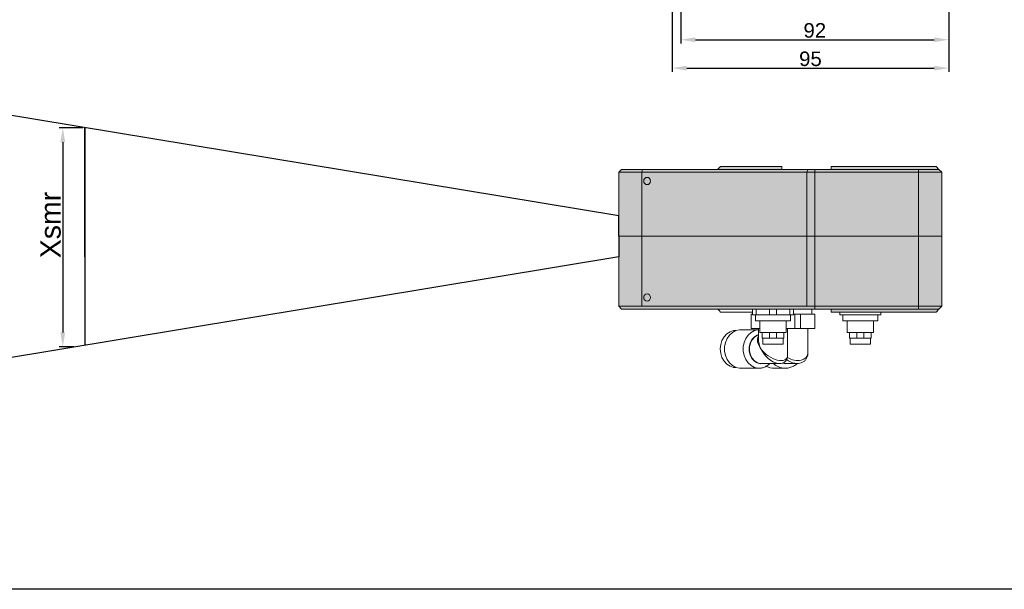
# Model space of a CAD drawing. Header units: millimetres. Extents: x 1690 to 10670, y 1931 to 4673.
# Tile 21 of 48: x 5072 to 5410, y 3011 to 3206. Entities that reach past the tile are written whole.
import ezdxf

# ---------------------------------------------------------------- set-up
doc = ezdxf.new("R2010")
doc.units = ezdxf.units.MM
doc.styles.get("Standard").update_dxf_attribs({"font": 'arial.ttf'})
doc.dimstyles.new('ISO-25', dxfattribs={"dimtxt": 2.5, "dimasz": 2.5, "dimexe": 1.25, "dimexo": 0.625, "dimtad": 1, "dimdec": 0, "dimtxsty": 'Standard', "dimcen": 2.5, "dimadec": 0, "dimazin": 0, "dimtfac": 1, "dimtdec": 0, "dimtmove": 0, "dimatfit": 3, "dimfxl": 0, "dimarcsym": 0})

# ---------------------------------------------------------------- blocks, each defined once
blk = doc.blocks.new('*D71')
at = {"color": 0, "lineweight": -2, "transparency": 16777216}
for p, q in [((5295.87, 3264.73), (5295.87, 3188.33)), ((5390.87, 3240.74), (5390.87, 3188.33)), ((5300.87, 3189.58), (5385.87, 3189.58))]:
    blk.add_line(p, q, dxfattribs=at)
at = {"color": 0, "transparency": 16777216}
for points in [[(5300.87, 3190.41), (5300.87, 3188.75), (5295.87, 3189.58)], [(5385.87, 3190.41), (5385.87, 3188.75), (5390.87, 3189.58)]]:
    blk.add_solid(points, dxfattribs=at)
at = {"layer": 'Defpoints', "color": 0, "transparency": 16777216}
for p in [(5295.87, 3265.36), (5390.87, 3241.37), (5390.87, 3189.58)]:
    blk.add_point(p, dxfattribs=at)
at = {"color": 0, "transparency": 16777216, "insert": (5343.37, 3192.76), "char_height": 5, "attachment_point": 5}
blk.add_mtext('95', dxfattribs=at)
blk = doc.blocks.new('*D72')
at = {"color": 0, "lineweight": -2, "transparency": 16777216}
for p, q in [((5390.87, 3239.07), (5390.87, 3198.09)), ((5298.87, 3229.65), (5298.87, 3198.09)), ((5303.87, 3199.34), (5385.87, 3199.34))]:
    blk.add_line(p, q, dxfattribs=at)
at = {"color": 0, "transparency": 16777216}
for points in [[(5303.87, 3200.18), (5303.87, 3198.51), (5298.87, 3199.34)], [(5385.87, 3200.18), (5385.87, 3198.51), (5390.87, 3199.34)]]:
    blk.add_solid(points, dxfattribs=at)
at = {"layer": 'Defpoints', "color": 0, "transparency": 16777216}
for p in [(5390.87, 3239.69), (5298.87, 3230.28), (5390.87, 3199.34)]:
    blk.add_point(p, dxfattribs=at)
at = {"color": 0, "transparency": 16777216, "insert": (5344.87, 3202.52), "char_height": 5, "attachment_point": 5}
blk.add_mtext('92', dxfattribs=at)
blk = doc.blocks.new('*D166')
at = {"color": 0, "lineweight": -2, "transparency": 16777216}
for p, q in [((5093.48, 3169.12), (5085.31, 3169.12)), ((5086.56, 3164.12), (5086.56, 3098.82)), ((5090.4, 3093.82), (5085.31, 3093.82))]:
    blk.add_line(p, q, dxfattribs=at)
at = {"color": 0, "transparency": 16777216}
for points in [[(5085.73, 3164.12), (5087.4, 3164.12), (5086.56, 3169.12)], [(5085.73, 3098.82), (5087.4, 3098.82), (5086.56, 3093.82)]]:
    blk.add_solid(points, dxfattribs=at)
at = {"layer": 'Defpoints', "color": 0, "transparency": 16777216}
for p in [(5094.11, 3169.12), (5086.56, 3093.82), (5091.03, 3093.82)]:
    blk.add_point(p, dxfattribs=at)
at = {"color": 0, "transparency": 16777216, "insert": (5082.38, 3135.7), "char_height": 7, "attachment_point": 5, "rotation": 90}
blk.add_mtext('Xsmr', dxfattribs=at)

msp = doc.modelspace()

# ---------------------------------------------------------------- hatches: boundary and pattern name
h = msp.add_hatch(color=254)
h.dxf.hatch_style = 1
h.paths.add_polyline_path([(5388.5, 3107.82), (5380.5, 3107.82), (5380.5, 3106.82), (5384.27, 3106.82), (5387.5, 3106.82)])
h.paths.add_polyline_path([(5380.5, 3107.82), (5344.91, 3107.82), (5344.91, 3106.82), (5380.5, 3106.82)])
h.paths.add_polyline_path([(5387.5, 3106.82), (5384.27, 3106.82), (5380.5, 3106.82), (5350.5, 3106.82), (5350.5, 3105.82), (5386.5, 3105.82)])
h.paths.add_polyline_path([(5344.91, 3107.82), (5342.18, 3107.82), (5285.4, 3107.82), (5277.5, 3107.82), (5278.5, 3106.82), (5281.94, 3106.82), (5285.74, 3106.82), (5342.52, 3106.82), (5343.73, 3106.82), (5344.66, 3106.82), (5344.91, 3106.82)])
h.paths.add_polyline_path([(5288.45, 3110.82), (5288.36, 3111.29), (5288.11, 3111.7), (5287.73, 3111.97), (5287.28, 3112.07), (5286.83, 3111.97), (5286.45, 3111.7), (5286.19, 3111.29), (5286.1, 3110.82), (5286.19, 3110.34), (5286.45, 3109.93), (5286.83, 3109.66), (5287.28, 3109.57), (5287.73, 3109.66), (5288.11, 3109.93), (5288.36, 3110.34)])
h.paths.add_polyline_path([(5288.36, 3151.29), (5288.11, 3151.7), (5287.73, 3151.97), (5287.28, 3152.07), (5286.83, 3151.97), (5286.45, 3151.7), (5286.19, 3151.29), (5286.1, 3150.82), (5286.19, 3150.34), (5286.45, 3149.93), (5286.83, 3149.66), (5287.28, 3149.57), (5287.73, 3149.66), (5288.11, 3149.93), (5288.36, 3150.34), (5288.45, 3150.82)])
h.paths.add_polyline_path([(5342.52, 3154.82), (5285.74, 3154.82), (5285.4, 3153.82), (5342.18, 3153.82)])
h.paths.add_polyline_path([(5285.74, 3154.82), (5278.5, 3154.82), (5277.5, 3153.82), (5285.4, 3153.82)])
h.paths.add_polyline_path([(5333.5, 3155.82), (5325.5, 3155.82), (5312.5, 3155.82), (5311.5, 3154.82), (5333.5, 3154.82)])
h.paths.add_polyline_path([(5386.5, 3155.82), (5350.5, 3155.82), (5350.5, 3154.82), (5380.5, 3154.82), (5387.5, 3154.82)])
h.paths.add_polyline_path([(5380.5, 3154.82), (5350.5, 3154.82), (5344.91, 3154.82), (5344.91, 3153.82), (5380.5, 3153.82)])
h.paths.add_polyline_path([(5387.5, 3154.82), (5380.5, 3154.82), (5380.5, 3153.82), (5388.5, 3153.82)])
h.paths.add_polyline_path([(5344.91, 3154.82), (5342.52, 3154.82), (5342.18, 3153.82), (5344.91, 3153.82)])
h = msp.add_hatch(color=254)
h.dxf.hatch_style = 1
h.paths.add_polyline_path([(5342.18, 3153.82), (5285.4, 3153.82), (5285.4, 3131.82), (5342.18, 3131.82)])
h.paths.add_polyline_path([(5288.45, 3150.82), (5288.36, 3150.34), (5288.11, 3149.93), (5287.73, 3149.66), (5287.28, 3149.57), (5286.83, 3149.66), (5286.45, 3149.93), (5286.19, 3150.34), (5286.1, 3150.82), (5286.19, 3151.29), (5286.45, 3151.7), (5286.83, 3151.97), (5287.28, 3152.07), (5287.73, 3151.97), (5288.11, 3151.7), (5288.36, 3151.29)], flags=16)
h.paths.add_polyline_path([(5380.5, 3153.82), (5344.91, 3153.82), (5344.91, 3131.82), (5380.5, 3131.82)])
h.paths.add_polyline_path([(5380.5, 3131.82), (5344.91, 3131.82), (5344.91, 3107.82), (5380.5, 3107.82)])
h.paths.add_polyline_path([(5342.18, 3131.82), (5285.4, 3131.82), (5285.4, 3107.82), (5342.18, 3107.82)])
h.paths.add_polyline_path([(5288.36, 3111.29), (5288.45, 3110.82), (5288.36, 3110.34), (5288.11, 3109.93), (5287.73, 3109.66), (5287.28, 3109.57), (5286.83, 3109.66), (5286.45, 3109.93), (5286.19, 3110.34), (5286.1, 3110.82), (5286.19, 3111.29), (5286.45, 3111.7), (5286.83, 3111.97), (5287.28, 3112.07), (5287.73, 3111.97), (5288.11, 3111.7)], flags=16)
h.paths.add_polyline_path([(5344.91, 3131.82), (5342.18, 3131.82), (5342.18, 3107.82), (5344.91, 3107.82)])
h.paths.add_polyline_path([(5344.91, 3153.82), (5342.18, 3153.82), (5342.18, 3131.82), (5344.91, 3131.82)])
h.paths.add_polyline_path([(5388.5, 3153.82), (5380.5, 3153.82), (5380.5, 3131.82), (5388.5, 3131.82)])
h.paths.add_polyline_path([(5388.5, 3131.82), (5380.5, 3131.82), (5380.5, 3107.82), (5388.5, 3107.82)])
h.paths.add_polyline_path([(5285.4, 3131.82), (5277.5, 3131.82), (5277.5, 3107.82), (5285.4, 3107.82)])
h.paths.add_polyline_path([(5285.4, 3153.82), (5277.5, 3153.82), (5277.5, 3131.82), (5285.4, 3131.82)])

# ---------------------------------------------------------------- linework, layer by layer
at = {"color": 1}
for p, q in [((5277.5, 3138.82), (4904.56, 3200.44)), ((5094.11, 3124.82), (5094.11, 3169.12)), ((5094.11, 3169.12), (5094.11, 3124.82)), ((5094.11, 3169.12), (5094.11, 3094.33)), ((5094.11, 3124.82), (5094.11, 3140.44)), ((5094.11, 3140.44), (5094.11, 3124.82)), ((5277.5, 3131.82), (5277.5, 3138.82)), ((5277.5, 3131.82), (5277.5, 3124.82)), ((5277.5, 3124.82), (4904.56, 3062.82))]:
    msp.add_line(p, q, dxfattribs=at)
at = {"color": 7, "linetype": 'Continuous', "lineweight": 15}
for p, q in [((5312.5, 3155.82), (5311.5, 3154.82)), ((5312.5, 3155.82), (5325.5, 3155.82)), ((5325.5, 3155.82), (5333.5, 3155.82)), ((5333.5, 3155.82), (5333.5, 3154.82)), ((5350.5, 3155.82), (5386.5, 3155.82)), ((5350.5, 3155.82), (5350.5, 3154.82)), ((5387.5, 3154.82), (5386.5, 3155.82)), ((5278.5, 3154.82), (5277.5, 3153.82)), ((5277.5, 3153.82), (5277.5, 3131.82)), ((5285.4, 3153.82), (5277.5, 3153.82)), ((5278.5, 3154.82), (5285.74, 3154.82)), ((5285.74, 3154.82), (5285.4, 3153.82)), ((5342.18, 3153.82), (5285.4, 3153.82)), ((5285.4, 3131.82), (5285.4, 3153.82)), ((5285.74, 3154.82), (5342.52, 3154.82)), ((5342.52, 3154.82), (5342.18, 3153.82)), ((5344.91, 3153.82), (5342.18, 3153.82)), ((5342.18, 3131.82), (5342.18, 3153.82)), ((5342.52, 3154.82), (5344.91, 3154.82)), ((5344.91, 3154.82), (5380.5, 3154.82)), ((5344.91, 3154.82), (5344.91, 3153.82)), ((5380.5, 3153.82), (5344.91, 3153.82)), ((5344.91, 3153.82), (5344.91, 3131.82)), ((5380.5, 3154.82), (5387.5, 3154.82)), ((5380.5, 3154.82), (5380.5, 3153.82)), ((5388.5, 3153.82), (5380.5, 3153.82)), ((5380.5, 3131.82), (5380.5, 3153.82)), ((5387.5, 3154.82), (5388.5, 3153.82)), ((5388.5, 3153.82), (5388.5, 3131.82)), ((5277.5, 3131.82), (5277.5, 3107.82)), ((5277.5, 3131.82), (5285.4, 3131.82)), ((5285.4, 3107.82), (5285.4, 3131.82)), ((5285.4, 3131.82), (5342.18, 3131.82)), ((5342.18, 3107.82), (5342.18, 3131.82)), ((5342.18, 3131.82), (5344.91, 3131.82)), ((5344.91, 3131.82), (5344.91, 3107.82)), ((5344.91, 3131.82), (5380.5, 3131.82)), ((5380.5, 3107.82), (5380.5, 3131.82)), ((5380.5, 3131.82), (5388.5, 3131.82)), ((5388.5, 3131.82), (5388.5, 3107.82)), ((5277.5, 3107.82), (5278.5, 3106.82)), ((5277.5, 3107.82), (5285.4, 3107.82)), ((5281.94, 3106.82), (5278.5, 3106.82)), ((5285.74, 3106.82), (5281.94, 3106.82)), ((5285.4, 3107.82), (5342.18, 3107.82)), ((5342.52, 3106.82), (5285.74, 3106.82)), ((5312.5, 3105.82), (5317.5, 3105.82)), ((5317.5, 3105.82), (5323.5, 3105.82)), ((5323.02, 3100.12), (5323.02, 3105.12)), ((5323.5, 3105.12), (5323.02, 3105.12)), ((5323.5, 3106.82), (5323.5, 3104.82)), ((5323.5, 3104.82), (5324.67, 3104.82)), ((5324.5, 3104.82), (5324.5, 3102.82)), ((5324.67, 3106.82), (5324.67, 3104.82)), ((5324.67, 3104.82), (5329.33, 3104.82)), ((5329.33, 3106.82), (5329.33, 3104.82)), ((5329.33, 3104.82), (5331.67, 3104.82)), ((5331.67, 3106.82), (5331.67, 3104.82)), ((5331.67, 3104.82), (5336.33, 3104.82)), ((5336.33, 3106.82), (5336.33, 3104.82)), ((5336.33, 3104.82), (5337.5, 3104.82)), ((5336.5, 3102.82), (5336.5, 3104.82)), ((5337.5, 3106.82), (5337.5, 3104.82)), ((5337.98, 3105.12), (5337.5, 3105.12)), ((5337.98, 3100.12), (5337.98, 3105.12)), ((5339.96, 3105.12), (5337.98, 3105.12)), ((5339.96, 3100.12), (5339.96, 3105.12)), ((5344.87, 3105.12), (5339.96, 3105.12)), ((5342.18, 3107.82), (5344.91, 3107.82)), ((5343.73, 3106.82), (5342.52, 3106.82)), ((5344.66, 3106.82), (5343.73, 3106.82)), ((5343.9, 3105.12), (5343.9, 3106.82)), ((5344.91, 3106.82), (5344.66, 3106.82)), ((5344.87, 3100.12), (5344.87, 3105.12)), ((5344.91, 3107.82), (5380.5, 3107.82)), ((5344.91, 3107.82), (5344.91, 3106.82)), ((5380.5, 3106.82), (5344.91, 3106.82)), ((5350.5, 3105.82), (5350.5, 3106.82)), ((5350.5, 3105.82), (5386.5, 3105.82)), ((5353.5, 3105.82), (5353.5, 3104.82)), ((5353.5, 3104.82), (5354.67, 3104.82)), ((5354.5, 3104.82), (5354.5, 3102.82)), ((5354.67, 3104.82), (5359.33, 3104.82)), ((5359.33, 3104.82), (5361.67, 3104.82)), ((5361.67, 3104.82), (5366.33, 3104.82)), ((5366.33, 3104.82), (5367.5, 3104.82)), ((5366.5, 3102.82), (5366.5, 3104.82)), ((5367.5, 3105.82), (5367.5, 3104.82)), ((5380.5, 3107.82), (5380.5, 3106.82)), ((5380.5, 3107.82), (5388.5, 3107.82)), ((5384.27, 3106.82), (5380.5, 3106.82)), ((5387.5, 3106.82), (5384.27, 3106.82)), ((5386.5, 3105.82), (5387.5, 3106.82)), ((5387.5, 3106.82), (5388.5, 3107.82)), ((5336.5, 3102.82), (5324.5, 3102.82)), ((5326, 3102.82), (5326, 3098.82)), ((5335, 3098.82), (5335, 3102.82)), ((5366.5, 3102.82), (5354.5, 3102.82)), ((5356, 3102.82), (5356, 3098.82)), ((5365, 3098.82), (5365, 3102.82)), ((5317.78, 3099.47), (5317.62, 3099.47)), ((5325.5, 3099.72), (5319.26, 3099.72)), ((5326, 3100.12), (5323.02, 3100.12)), ((5325.5, 3100.12), (5325.5, 3096.52)), ((5335, 3098.82), (5326, 3098.82)), ((5326.8, 3098.82), (5326.8, 3096.82)), ((5329.3, 3096.82), (5329.3, 3098.82)), ((5331.7, 3096.82), (5331.7, 3098.82)), ((5334.2, 3096.82), (5334.2, 3098.82)), ((5337.98, 3100.12), (5335, 3100.12)), ((5335.5, 3090.85), (5335.5, 3100.12)), ((5339.96, 3100.12), (5337.98, 3100.12)), ((5344.87, 3100.12), (5339.96, 3100.12)), ((5342.5, 3091.8), (5342.5, 3100.12)), ((5365, 3098.82), (5356, 3098.82)), ((5356.8, 3098.82), (5356.8, 3096.82)), ((5359.3, 3096.82), (5359.3, 3098.82)), ((5361.7, 3096.82), (5361.7, 3098.82)), ((5364.2, 3096.82), (5364.2, 3098.82)), ((5329.3, 3096.82), (5326.8, 3096.82)), ((5327, 3096.82), (5327, 3094.82)), ((5334, 3094.82), (5327, 3094.82)), ((5330.5, 3096.82), (5329.3, 3096.82)), ((5331.7, 3096.82), (5330.5, 3096.82)), ((5334.2, 3096.82), (5331.7, 3096.82)), ((5334, 3094.82), (5334, 3096.82)), ((5359.3, 3096.82), (5356.8, 3096.82)), ((5357, 3096.82), (5357, 3094.82)), ((5364, 3094.82), (5357, 3094.82)), ((5360.5, 3096.82), (5359.3, 3096.82)), ((5361.7, 3096.82), (5360.5, 3096.82)), ((5364.2, 3096.82), (5361.7, 3096.82)), ((5364, 3094.82), (5364, 3096.82)), ((5326.53, 3088.12), (5332.77, 3088.12)), ((5335.21, 3088.12), (5338.81, 3088.12)), ((5317.62, 3086.77), (5317.78, 3086.77)), ((5319.26, 3086.52), (5325.68, 3086.52)), ((5329.01, 3086.86), (5328.13, 3087.1)), ((5331.01, 3086.52), (5334.71, 3086.52))]:
    msp.add_line(p, q, dxfattribs=at)
at = {"color": 1}
msp.add_lwpolyline([(4807.66, 3596.43), (5712.02, 3596.43), (5712.02, 3010.58), (4807.66, 3010.58)], close=True, dxfattribs=at)
at = {"color": 7, "linetype": 'Continuous', "lineweight": 15, "flags": 128}
for points in [[(5286.1, 3150.82), (5286.19, 3150.34), (5286.45, 3149.93), (5286.83, 3149.66), (5287.28, 3149.57), (5287.73, 3149.66), (5288.11, 3149.93), (5288.36, 3150.34), (5288.45, 3150.82), (5288.36, 3151.29), (5288.11, 3151.7), (5287.73, 3151.97), (5287.28, 3152.07), (5286.83, 3151.97), (5286.45, 3151.7), (5286.19, 3151.29), (5286.1, 3150.82)], [(5286.1, 3110.82), (5286.19, 3110.34), (5286.45, 3109.93), (5286.83, 3109.66), (5287.28, 3109.57), (5287.73, 3109.66), (5288.11, 3109.93), (5288.36, 3110.34), (5288.45, 3110.82), (5288.36, 3111.29), (5288.11, 3111.7), (5287.73, 3111.97), (5287.28, 3112.07), (5286.83, 3111.97), (5286.45, 3111.7), (5286.19, 3111.29), (5286.1, 3110.82)], [(5311.5, 3106.82), (5311.57, 3106.75), (5311.76, 3106.55), (5312.08, 3106.24), (5312.5, 3105.82)], [(5317.62, 3086.77), (5316.99, 3086.81), (5315.76, 3087.18), (5314.65, 3087.89), (5313.7, 3088.91), (5312.99, 3090.17), (5312.54, 3091.6), (5312.39, 3093.12), (5312.54, 3094.64), (5312.99, 3096.07), (5313.7, 3097.33), (5314.65, 3098.34), (5315.76, 3099.05), (5316.99, 3099.42), (5317.62, 3099.47)], [(5319.26, 3086.52), (5318.95, 3086.53), (5317.7, 3086.79), (5316.55, 3087.4), (5315.53, 3088.32), (5314.72, 3089.49), (5314.16, 3090.86), (5313.87, 3092.35), (5313.87, 3093.88), (5314.16, 3095.37), (5314.72, 3096.74), (5315.53, 3097.92), (5316.55, 3098.83), (5317.7, 3099.44), (5318.95, 3099.71), (5319.26, 3099.72)], [(5326.53, 3088.12), (5326.25, 3088.13), (5325.15, 3088.41), (5324.15, 3089.03), (5323.33, 3089.96), (5322.75, 3091.12), (5322.45, 3092.44), (5322.45, 3093.8), (5322.75, 3095.11), (5323.33, 3096.27), (5324.15, 3097.2), (5325.15, 3097.83), (5325.5, 3097.96)], [(5335.21, 3088.12), (5334.88, 3088.13), (5334, 3088.28)]]:
    msp.add_lwpolyline(points, dxfattribs=at)
at = {"color": 8, "linetype": 'Continuous', "lineweight": 15, "flags": 128}
for points in [[(5325.67, 3086.52), (5325.36, 3086.53), (5324.12, 3086.79), (5322.96, 3087.4), (5321.95, 3088.32), (5321.14, 3089.49), (5320.57, 3090.86), (5320.28, 3092.35), (5320.28, 3093.88), (5320.57, 3095.37), (5321.14, 3096.74), (5321.95, 3097.92), (5322.96, 3098.83), (5324.12, 3099.44), (5325.36, 3099.71), (5325.5, 3099.71)], [(5325.5, 3098.06), (5325.12, 3097.92), (5324.11, 3097.28), (5323.27, 3096.33), (5322.68, 3095.15), (5322.37, 3093.81), (5322.37, 3092.42), (5322.68, 3091.08), (5323.27, 3089.9), (5324.11, 3088.95), (5325.12, 3088.31), (5326.24, 3088.03), (5327.36, 3088.12)], [(5333.7, 3088.27), (5334.88, 3088.03), (5336.15, 3088.12)]]:
    msp.add_lwpolyline(points, dxfattribs=at)
at = {"color": 8, "linetype": 'Continuous', "lineweight": 15}
msp.add_arc((5334.73, 3092.54), 6.03, 227.2709, 269.2421, dxfattribs=at)
at = {"color": 7, "linetype": 'Continuous', "lineweight": 15}
msp.add_arc((5331.01, 3092.46), 5.95, 242.017, 269.9492, dxfattribs=at)
at = {"color": 8, "linetype": 'Continuous', "lineweight": 15}
for centre, major_axis, ratio, start_param, end_param in [((5330.5, 3093.12), (4.92, -4.44), 0.468932, 3.181391, 4.232664), ((5330.5, 3093.12), (-4.09, 5.62), 0.510367, 0.611513, 1.215112), ((5330.5, 3093.12), (4.73, -3.21), 0.503368, 4.074667, 6.612661), ((5330.5, 3093.12), (-3.91, 4.44), 0.588161, 1.092992, 2.519238), ((5337.5, 3093.12), (4.72, -2.49), 0.664002, 4.613362, 6.619594), ((5337.5, 3093.12), (-3.8, 4.09), 0.759567, 1.763645, 2.34743)]:
    msp.add_ellipse(centre, major_axis=major_axis, ratio=ratio, start_param=start_param, end_param=end_param, dxfattribs=at)
at = {"color": 7, "linetype": 'Continuous', "lineweight": 15}
for centre, major_axis, ratio, start_param, end_param in [((5330.5, 3093.12), (-4.09, 5.62), 0.510367, 0.581262, 0.611513), ((5330.5, 3093.12), (-3.91, 4.44), 0.588161, 2.519238, 2.663789), ((5330.5, 3093.12), (4.73, -3.21), 0.503368, 0.329475, 0.360098), ((5337.5, 3093.12), (-3.8, 4.09), 0.759567, 2.34743, 2.52713)]:
    msp.add_ellipse(centre, major_axis=major_axis, ratio=ratio, start_param=start_param, end_param=end_param, dxfattribs=at)
for points, knots in [([(5337.93, 3088.21), (5337.96, 3088.2), (5338.36, 3088.09), (5339.16, 3088.1), (5340.21, 3088.3), (5341.13, 3088.79), (5341.85, 3089.51), (5342.31, 3090.41), (5342.51, 3091.2), (5342.48, 3091.68), (5342.47, 3091.81)], [0, 0, 0, 0, 0.013192, 0.157272, 0.30259, 0.45179, 0.605816, 0.766217, 0.936603, 1, 1, 1, 1]), ([(5325.66, 3086.55), (5325.8, 3086.54), (5326.36, 3086.5), (5327.32, 3086.76), (5328.46, 3087.27), (5329.09, 3087.84), (5329.39, 3088.12)], [0, 0, 0, 0, 0.101036, 0.405713, 0.709337, 1, 1, 1, 1]), ([(5332.1, 3088.18), (5332.13, 3088.17), (5332.53, 3088.07), (5333.22, 3088.11), (5334.1, 3088.35), (5334.8, 3088.85), (5335.28, 3089.56), (5335.51, 3090.32), (5335.48, 3090.81), (5335.47, 3091.01)], [0, 0, 0, 0, 0.015142, 0.198336, 0.358944, 0.518725, 0.693991, 0.871339, 1, 1, 1, 1]), ([(5334.65, 3086.54), (5334.75, 3086.53), (5335.3, 3086.48), (5336.32, 3086.69), (5337.6, 3087.2), (5338.46, 3087.72), (5338.81, 3088.1), (5338.84, 3088.13)], [0, 0, 0, 0, 0.062627, 0.365089, 0.667158, 0.969412, 1, 1, 1, 1])]:
    msp.add_open_spline(points, degree=3, knots=knots, dxfattribs=at)

# ---------------------------------------------------------------- dimensions: what is measured, and where the dimension line sits
for base, p1, p2, picture, middle in [((5390.87, 3189.58), (5295.87, 3265.36), (5390.87, 3241.37), '*D71', (5343.37, 3189.58)), ((5390.87, 3199.34), (5298.87, 3230.28), (5390.87, 3239.69), '*D72', (5344.87, 3199.34))]:
    dim = msp.add_linear_dim(base=base, p1=p1, p2=p2, dimstyle='ISO-25', override={"dimtxt": 5, "dimasz": 5})
    dim.commit()
    dim.dimension.update_dxf_attribs({"geometry": picture, "text_midpoint": middle, "dimtype": 160})
at = {"color": 1}
dim = msp.add_linear_dim(base=(5086.56, 3093.82), p1=(5094.11, 3169.12), p2=(5091.03, 3093.82), angle=270, text='Xsmr', dimstyle='ISO-25', override={"dimtxt": 7, "dimasz": 5}, dxfattribs=at)
dim.commit()
dim.dimension.update_dxf_attribs({"geometry": '*D166', "text_midpoint": (5086.56, 3135.7), "dimtype": 160})

doc.saveas('drawing.dxf')
